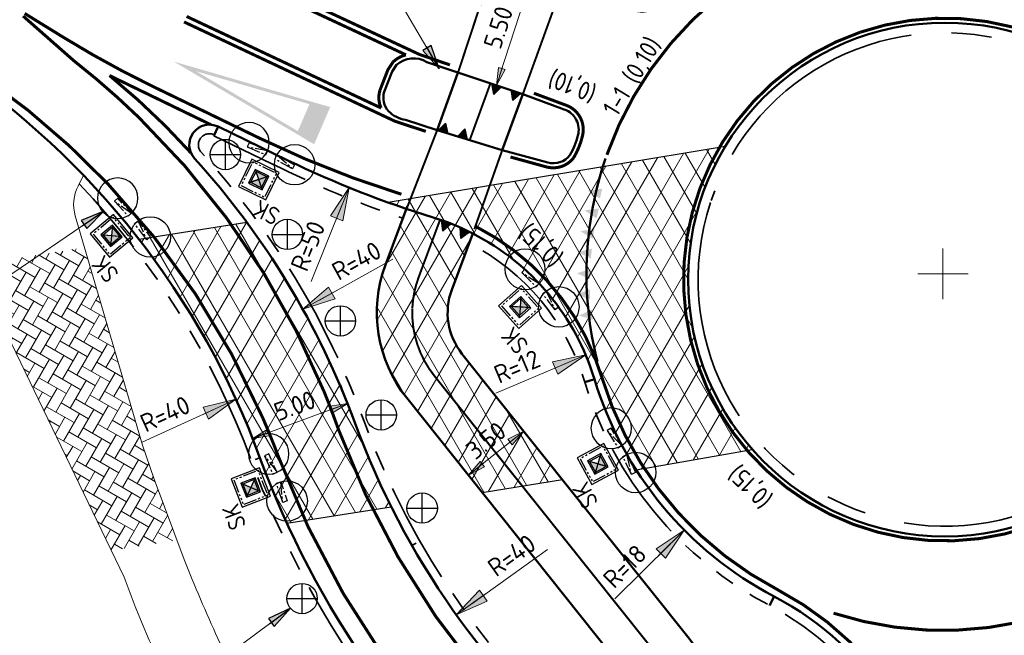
# Model space of a CAD drawing. Header units: metres. Extents: x 121833 to 139793, y 452888 to 469143.
# Tile 6 of 11: x 121945 to 121993, y 468803 to 468833. Entities that reach past the tile are written whole.
import ezdxf

# ---------------------------------------------------------------- set-up
doc = ezdxf.new("R2010")
doc.units = ezdxf.units.M
for name, pattern in [('050050', [0.25, 0.1175, -0.1325]), ('STREEP-3X-PUNT', [1.1700000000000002, 0.65, -0.1, 0.04, -0.1, 0.04, -0.1, 0.04, -0.1]), ('STREEP-PUNT', [0.89, 0.65, -0.1, 0.04, -0.1]), ('VH-RWSBAND_110X220', [24, 10, -2, 2, -2, 2, -2, 2, -2]), ('VH-TROTTOIRBAND_380-400X250_A', [21, 11, -2, 2, -2, 2, -2]), ('VW-1-1_STREEP', [2, 1, -1]), ('VW-30-270_STREEP', [3, 0.3, -2.7])]:
    doc.linetypes.add(name, pattern=pattern)
for name, color, linetype, lineweight in [('B-WE-VW-MARKERING_LANGS_STREEP_30270_010-G', 7, 'VW-30-270_STREEP', 13), ('N-WE-KG-KADASTRAAL-S', 170, 'Continuous', 25), ('N-WE-RI-KOLK_STRAATKOLK-S @ 0.5', 7, 'Continuous', 25), ('N-WE-VH-KANTOPSLUITING_TROTTOIRBAND_380 400X250-G', 210, 'VH-TROTTOIRBAND_380-400X250_A', 35), ('N-WE-VH-KANTOPSLUITING_TROTTOIRBAND_RWS_110 220-G', 210, 'VH-RWSBAND_110X220', 35), ('N-WE-VH-KANTVERHARDING-G', 210, 'Continuous', 50), ('N-WE-VH-KANTVERHARDING-O', 210, 'Continuous', 18), ('N-WE-VH-VERHARDING_ASFALT-A @ 0.5', 7, 'Continuous', 18), ('N-WE-VH-VERHARDING_BETONSTRAATSTEEN-AD-500', 7, 'Continuous', 18), ('N-WE-VW-MARKERING_DOORGETROKKEN-G', 7, 'Continuous', 35), ('N-WE-VW-MARKERING_LANGS_STREEP_11_015-G', 7, 'VW-1-1_STREEP', 13), ('X-XX-AL-M', 7, 'Continuous', 18), ('X-XX-AL-M @ 0.5', 7, 'Continuous', 18)]:
    doc.layers.add(name, color=color, linetype=linetype, lineweight=lineweight)
for name, color, linetype in [('TM-L_05-05_10', 7, '050050'), ('TM-L_C_15', 7, 'Continuous'), ('TM-SYMBOOL', 7, 'Continuous'), ('TM-SYMBOOL-F', 7, 'Continuous'), ('TM-SYMBOOL-T', 7, 'Continuous'), ('TM-T025TEKST', 7, 'Continuous'), ('WEG-NW-BAND-10_20', 7, 'STREEP-3X-PUNT'), ('WEG-NW-BAND-11-22X20', 7, 'STREEP-PUNT'), ('WEG-NW-RIOLERING_STRAATKOLK @ 1', 4, 'Continuous'), ('WEG-NW-VERHARDING', 42, 'Continuous')]:
    doc.layers.add(name, color=color, linetype=linetype)
doc.styles.add('ISO', font='ISO')
doc.styles.add('NLCS-ISO Standaard', font='NLCS-ISO.ttf', dxfattribs={"height": 1.8})
doc.styles.add('STANDAARD', font='isocp2.shx')
doc.dimstyles.new('NLCS-T18-Pijl-ANNOTATIVE', dxfattribs={"dimtxt": 1.8, "dimasz": 1.35, "dimexe": 2, "dimexo": 2, "dimgap": 0.7, "dimtad": 1, "dimlfac": -1, "dimzin": 0, "dimdsep": 46, "dimtxsty": 'NLCS-ISO Standaard', "dimblk": 'Pijl', "dimblk1": 'Pijl', "dimblk2": 'Pijl', "dimcen": 2.5, "dimdle": 2, "dimclrd": 256, "dimclre": 256, "dimclrt": 256, "dimadec": 0, "dimazin": 0, "dimtfac": 1, "dimtofl": 0, "dimtmove": 0, "dimatfit": 3, "dimldrblk": 'Pijl', "dimfxl": 0, "dimtolj": 1, "dimtzin": 0, "dimlwd": 18, "dimlwe": 18, "dimarcsym": 0})
doc.dimstyles.new('NLCS-T25-Pijl-ANNOTATIVE', dxfattribs={"dimtxt": 2.5, "dimasz": 1.875, "dimexe": 2, "dimexo": 2, "dimgap": 0.7, "dimtad": 1, "dimlfac": -1, "dimzin": 0, "dimdsep": 46, "dimtxsty": 'NLCS-ISO Standaard', "dimblk": 'Pijl', "dimblk1": 'Pijl', "dimblk2": 'Pijl', "dimcen": 2.5, "dimdle": 2, "dimclrd": 256, "dimclre": 256, "dimclrt": 256, "dimadec": 0, "dimazin": 0, "dimtfac": 1, "dimtofl": 0, "dimtmove": 0, "dimatfit": 3, "dimldrblk": 'Pijl', "dimfxl": 0, "dimtolj": 1, "dimtzin": 0, "dimlwd": 18, "dimlwe": 18, "dimarcsym": 0})

# ---------------------------------------------------------------- blocks, each defined once
blk = doc.blocks.new('Pijl')
h = blk.add_hatch(color=256)
h.paths.add_polyline_path([(2.220446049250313e-16, 0), (-1.75, 0.352142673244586), (-1.749922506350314, 1.310063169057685e-14)])
h.paths.add_polyline_path([(-1.749922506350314, 1.310063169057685e-14), (-1.749845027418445, -0.3520757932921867), (0, 0)])
for p, q in [((-1.901878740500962, 1.4210854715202e-14), (0, 0)), ((0, 0), (-1.75, 0.352142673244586)), ((-1.75, 0.352142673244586), (-1.749845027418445, -0.3520757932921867)), ((0, 0), (-1.749845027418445, -0.3520757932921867))]:
    blk.add_line(p, q)
blk = doc.blocks.new('*D160')
at = {"layer": 'DEFPOINTS', "color": 0}
for p in [(121961.1269839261, 468813.2518964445), (121956.0688136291, 468812.5202406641), (121956.4340250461, 468811.5267480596)]:
    blk.add_point(p, dxfattribs=at)
at = {"layer": 'X-XX-AL-M', "lineweight": 18}
for p, q in [((121960.7819542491, 468814.1904882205), (121960.4167428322, 468815.183980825)), ((121960.2924766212, 468814.0728742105), (121956.5381095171, 468812.6927555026)), ((121956.088995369, 468812.4653398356), (121955.7237839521, 468813.4588324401))]:
    blk.add_line(p, q, dxfattribs=at)
at = {"layer": 'X-XX-AL-M', "lineweight": 18, "xscale": 0.5, "yscale": 0.5, "zscale": 0.5}
for p, rotation in [((121960.7617725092, 468814.245389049), 20.18360736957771), ((121956.0688136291, 468812.5202406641), 200.1836073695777)]:
    blk.add_blockref('Pijl', p, dxfattribs=dict(at, rotation=rotation))
at = {"layer": 'X-XX-AL-M', "insert": (121958.1392693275, 468814.1336882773), "char_height": 0.9, "attachment_point": 5, "rotation": 20.183607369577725, "style": 'NLCS-ISO Standaard'}
blk.add_mtext('\\A1;5.00', dxfattribs=at)
blk = doc.blocks.new('*D163')
at = {"layer": 'DEFPOINTS', "color": 0}
for p in [(121969.7957142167, 468835.1986310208), (121968.0859246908, 468829.9731885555), (121968.1098759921, 468829.9653515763)]:
    blk.add_point(p, dxfattribs=at)
at = {"layer": 'X-XX-AL-M', "lineweight": 18}
for p, q in [((121969.6641751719, 468834.715585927), (121968.2653663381, 468830.4405596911)), ((121970.7461304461, 468834.8876503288), (121970.7700817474, 468834.8798133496)), ((121969.0363409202, 468829.6622078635), (121969.0602922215, 468829.6543708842))]:
    blk.add_line(p, q, dxfattribs=at)
at = {"layer": 'X-XX-AL-M', "lineweight": 18, "xscale": 0.5, "yscale": 0.5, "zscale": 0.5}
for p, rotation in [((121969.8196655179, 468835.1907940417), 71.88165851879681), ((121968.1098759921, 468829.9653515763), 251.8816585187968)]:
    blk.add_blockref('Pijl', p, dxfattribs=dict(at, rotation=rotation))
at = {"layer": 'X-XX-AL-M', "insert": (121968.2044377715, 468832.8268573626), "char_height": 0.9, "attachment_point": 5, "rotation": 71.88165851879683, "style": 'NLCS-ISO Standaard'}
blk.add_mtext('\\A1;5.50', dxfattribs=at)
blk = doc.blocks.new('*D164')
at = {"layer": 'DEFPOINTS', "color": 0}
for p in [(121970.8742811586, 468811.1084079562), (121966.7251547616, 468810.6956579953), (121968.1390881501, 468808.9246682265)]:
    blk.add_point(p, dxfattribs=at)
at = {"layer": 'X-XX-AL-M', "lineweight": 18}
for p, q in [((121970.2503555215, 468811.8898916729), (121968.836422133, 468813.6608814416)), ((121969.0696059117, 468812.5674349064), (121967.1158966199, 468811.0076208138)), ((121967.5151625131, 468809.7061519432), (121966.1012291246, 468811.477141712))]:
    blk.add_line(p, q, dxfattribs=at)
at = {"layer": 'X-XX-AL-M', "lineweight": 18, "xscale": 0.5, "yscale": 0.5, "zscale": 0.5}
for p, rotation in [((121969.46034777, 468812.8793977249), 38.60337544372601), ((121966.7251547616, 468810.6956579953), 218.6033754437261)]:
    blk.add_blockref('Pijl', p, dxfattribs=dict(at, rotation=rotation))
at = {"layer": 'X-XX-AL-M', "insert": (121967.5936107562, 468812.4127148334), "char_height": 0.9, "attachment_point": 5, "rotation": 38.60337544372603, "style": 'NLCS-ISO Standaard'}
blk.add_mtext('\\A1;3.50', dxfattribs=at)
blk = doc.blocks.new('dht')
at = {"layer": 'TM-SYMBOOL'}
blk.add_hatch(color=256, dxfattribs=at).paths.add_polyline_path([(0, 0), (0, 0.5000000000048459), (0.4666666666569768, 0.249999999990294)])
blk.add_lwpolyline([(0, 0), (0, 0.5000000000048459), (0.4666666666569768, 0.249999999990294)], close=True, dxfattribs=at)
blk = doc.blocks.new('*D166')
at = {"layer": 'DEFPOINTS', "color": 0}
for p in [(121955.2335146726, 468814.4478718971), (121918.8650268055, 468797.7945511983)]:
    blk.add_point(p, dxfattribs=at)
at = {"layer": 'X-XX-AL-M', "lineweight": 18}
blk.add_line((121950.6010785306, 468812.3266551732), (121954.3811282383, 468814.0575596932), dxfattribs=at)
at = {"layer": 'X-XX-AL-M', "lineweight": 18, "xscale": 0.9375, "yscale": 0.9375, "zscale": 0.9375, "rotation": 24.60329102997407}
blk.add_blockref('Pijl', (121955.2335146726, 468814.4478718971), dxfattribs=at)
at = {"layer": 'X-XX-AL-M', "insert": (121951.7318437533, 468813.7243210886), "char_height": 0.9, "attachment_point": 5, "rotation": 24.603291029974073, "style": 'NLCS-ISO Standaard'}
blk.add_mtext('\\A1;R=40', dxfattribs=at)
blk = doc.blocks.new('*D167')
at = {"layer": 'DEFPOINTS', "color": 0}
for p in [(121998.6706549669, 468827.0530835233), (121966.1277835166, 468803.7945040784)]:
    blk.add_point(p, dxfattribs=at)
at = {"layer": 'X-XX-AL-M', "lineweight": 18}
blk.add_line((121970.6390390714, 468807.018724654), (121966.8905070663, 468804.3396270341), dxfattribs=at)
at = {"layer": 'X-XX-AL-M', "lineweight": 18, "xscale": 0.9375, "yscale": 0.9375, "zscale": 0.9375, "rotation": 215.5536128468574}
blk.add_blockref('Pijl', (121966.1277835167, 468803.7945040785), dxfattribs=at)
at = {"layer": 'X-XX-AL-M', "insert": (121968.8640169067, 468806.7334242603), "char_height": 0.9, "attachment_point": 5, "rotation": 35.55361284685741, "style": 'NLCS-ISO Standaard'}
blk.add_mtext('\\A1;R=40', dxfattribs=at)
blk = doc.blocks.new('driehogr')
at = {"layer": 'TM-SYMBOOL-T'}
h = blk.add_hatch(color=256, dxfattribs=at)
h.paths.add_polyline_path([(0, 1.4210854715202e-14), (-0.875, 7.000000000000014), (-1, 8.000000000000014), (1, 8.000000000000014), (0.875, 7.000000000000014)])
h.paths.add_polyline_path([(0.7238326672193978, 7.000000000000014), (2.842170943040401e-14, 1.209338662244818), (-0.7238326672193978, 7.000000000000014)], flags=16)
blk = doc.blocks.new('dht70')
at = {"layer": 'TM-SYMBOOL-T'}
blk.add_hatch(color=256, dxfattribs=at).paths.add_polyline_path([(0, 0.5), (0, 0), (0.6666666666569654, 0.25)])
blk = doc.blocks.new('SKG-KADASTRAAL_GRENSPAAL-SO')
for p, q in [((0, 0.75), (0, -0.75)), ((-0.75, 0), (0.75, 0))]:
    blk.add_line(p, q)
blk.add_circle((0, 0), 0.75)
blk = doc.blocks.new('*D429')
at = {"layer": 'DEFPOINTS', "color": 0}
for p in [(121990.1875000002, 468820.6525000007), (121977.3984579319, 468807.9859928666)]:
    blk.add_point(p, dxfattribs=at)
at = {"layer": 'X-XX-AL-M', "lineweight": 18}
for p, q in [((121990.1875000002, 468819.4025000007), (121990.1875000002, 468821.9025000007)), ((121991.4375000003, 468820.6525000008), (121988.9375000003, 468820.6525000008)), ((121973.9702841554, 468804.5906652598), (121976.7323619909, 468807.3262789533))]:
    blk.add_line(p, q, dxfattribs=at)
at = {"layer": 'X-XX-AL-M', "lineweight": 18, "xscale": 0.9375, "yscale": 0.9375, "zscale": 0.9375, "rotation": 44.72419843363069}
blk.add_blockref('Pijl', (121977.3984579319, 468807.9859928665), dxfattribs=at)
at = {"layer": 'X-XX-AL-M', "insert": (121974.4553192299, 468806.1970170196), "char_height": 0.9, "attachment_point": 5, "rotation": 44.724198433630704, "style": 'NLCS-ISO Standaard'}
blk.add_mtext('\\A1;R=18', dxfattribs=at)
blk = doc.blocks.new('*D428')
at = {"layer": 'DEFPOINTS', "color": 0}
for p in [(121972.5240169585, 468816.6408591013), (121961.4739943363, 468811.961436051)]:
    blk.add_point(p, dxfattribs=at)
at = {"layer": 'X-XX-AL-M', "lineweight": 18}
blk.add_line((121968.0809870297, 468814.7593410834), (121971.6607339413, 468816.2752791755), dxfattribs=at)
at = {"layer": 'X-XX-AL-M', "lineweight": 18, "xscale": 0.9375, "yscale": 0.9375, "zscale": 0.9375, "rotation": 22.95150780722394}
blk.add_blockref('Pijl', (121972.5240169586, 468816.6408591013), dxfattribs=at)
at = {"layer": 'X-XX-AL-M', "insert": (121969.1272574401, 468816.0711883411), "char_height": 0.9, "attachment_point": 5, "rotation": 22.951507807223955, "style": 'NLCS-ISO Standaard'}
blk.add_mtext('\\A1;R=12', dxfattribs=at)
blk = doc.blocks.new('*D437')
at = {"layer": 'DEFPOINTS', "color": 0}
for p in [(121990.1875000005, 468820.652500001), (122004.5946969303, 468809.8621025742)]:
    blk.add_point(p, dxfattribs=at)
at = {"layer": 'X-XX-AL-M', "lineweight": 18}
for p, q in [((121990.1875000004, 468819.402500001), (121990.1875000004, 468821.902500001)), ((121991.4375000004, 468820.652500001), (121988.9375000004, 468820.6525000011)), ((122008.4566261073, 468806.9696765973), (122005.3450717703, 468809.3001027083))]:
    blk.add_line(p, q, dxfattribs=at)
at = {"layer": 'X-XX-AL-M', "lineweight": 18, "xscale": 0.9375, "yscale": 0.9375, "zscale": 0.9375, "rotation": 143.1683002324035}
blk.add_blockref('Pijl', (122004.5946969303, 468809.8621025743), dxfattribs=at)
at = {"layer": 'X-XX-AL-M', "insert": (122006.79646314, 468807.2135698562), "char_height": 0.9, "attachment_point": 5, "rotation": 143.16830023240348, "style": 'NLCS-ISO Standaard'}
blk.add_mtext('\\A1;R=18', dxfattribs=at)
blk = doc.blocks.new('*D440')
at = {"layer": 'DEFPOINTS', "color": 0}
for p in [(121958.5363260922, 468818.9003075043), (121923.5833128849, 468799.450709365)]:
    blk.add_point(p, dxfattribs=at)
at = {"layer": 'X-XX-AL-M', "lineweight": 18}
for p, q in [((121962.9884661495, 468821.3777000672), (121959.3555373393, 468819.3561574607)), ((121923.5833128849, 468798.200709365), (121923.5833128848, 468800.700709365)), ((121924.833312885, 468799.450709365), (121922.3333128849, 468799.450709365))]:
    blk.add_line(p, q, dxfattribs=at)
at = {"layer": 'X-XX-AL-M', "lineweight": 18, "xscale": 0.9375, "yscale": 0.9375, "zscale": 0.9375, "rotation": 209.0937427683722}
blk.add_blockref('Pijl', (121958.5363260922, 468818.9003075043), dxfattribs=at)
at = {"layer": 'X-XX-AL-M', "insert": (121961.1926154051, 468821.2939140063), "char_height": 0.9, "attachment_point": 5, "rotation": 29.093742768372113, "style": 'NLCS-ISO Standaard'}
blk.add_mtext('\\A1;R=40', dxfattribs=at)
blk = doc.blocks.new('*D439')
at = {"layer": 'DEFPOINTS', "color": 0}
for p in [(121979.6162990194, 468871.2476636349), (121960.8246779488, 468824.9132813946)]:
    blk.add_point(p, dxfattribs=at)
at = {"layer": 'X-XX-AL-M', "lineweight": 18}
for p, q in [((121979.6162990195, 468869.9976636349), (121979.6162990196, 468872.4976636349)), ((121980.8662990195, 468871.2476636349), (121978.3662990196, 468871.2476636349)), ((121958.9436366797, 468820.2752097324), (121960.4723350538, 468824.0445117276))]:
    blk.add_line(p, q, dxfattribs=at)
at = {"layer": 'X-XX-AL-M', "lineweight": 18, "xscale": 0.9375, "yscale": 0.9375, "zscale": 0.9375, "rotation": 67.9242290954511}
blk.add_blockref('Pijl', (121960.8246779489, 468824.9132813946), dxfattribs=at)
at = {"layer": 'X-XX-AL-M', "insert": (121958.7904643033, 468822.0261418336), "char_height": 0.9, "attachment_point": 5, "rotation": 67.92422909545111, "style": 'NLCS-ISO Standaard'}
blk.add_mtext('\\A1;R=50', dxfattribs=at)
blk = doc.blocks.new('B_straatkolk')
at = {"ltscale": 0.12}
blk.add_hatch(color=256, dxfattribs=at).paths.add_polyline_path([(0.006129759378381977, 2.91038304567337e-11), (0.3061297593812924, 2.91038304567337e-11), (0.3061297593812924, 0.3000000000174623)])
blk.add_lwpolyline([(0.006129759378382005, 2.91038304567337e-11), (0.3061297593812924, 2.91038304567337e-11), (0.3061297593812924, 0.3000000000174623), (0.006129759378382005, 0.3000000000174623)], close=True, dxfattribs=at)
at = {"ltscale": 0.12, "flags": 128}
blk.add_lwpolyline([(0.3061297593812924, 0.3000000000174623), (0.006129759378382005, 2.91038304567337e-11)], dxfattribs=at)
at = {"ltscale": 0.12, "style": 'STANDAARD'}
blk.add_attdef('SK', (0.3574588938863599, 0.3286005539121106), '', height=0.4285816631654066, dxfattribs=at)
blk = doc.blocks.new('verloop rws maai')
at = {"flags": 128}
blk.add_lwpolyline([(0, 0.2249999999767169), (1, 0.2249999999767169), (1, 0), (0, 0), (0, 0.2249999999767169), (1, 0)], dxfattribs=at)
at = {"layer": 'DEFPOINTS'}
blk.add_circle((0, 0), 1, dxfattribs=at)
blk = doc.blocks.new('A$C32171E0C')
at = {"layer": 'WEG-NW-BAND-10_20', "flags": 128}
blk.add_lwpolyline([(0.3963133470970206, -2.132733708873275), (1.605783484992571, -1.656097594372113), (1.129147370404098, -0.4466274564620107), (-0.08032276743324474, -0.9232635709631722)], close=True, dxfattribs=at)
at = {"layer": 'WEG-NW-VERHARDING', "flags": 128}
blk.add_lwpolyline([(0.3399414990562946, -2.26243418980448), (1.735483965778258, -1.712469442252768), (1.185519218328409, -0.3169269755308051), (-0.2100232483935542, -0.8668917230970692)], close=True, dxfattribs=at)
at = {"layer": 'WEG-NW-BAND-11-22X20', "rotation": 198.9809326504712}
blk.add_blockref('verloop rws maai', (1.413385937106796, 0.512881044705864), dxfattribs=at)
at = {"layer": 'WEG-NW-BAND-11-22X20', "xscale": -1, "rotation": 204.7288468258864}
blk.add_blockref('verloop rws maai', (-0.9082976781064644, -0.4183244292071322), dxfattribs=at)
at = {"layer": 'WEG-NW-RIOLERING_STRAATKOLK @ 1'}
ref = blk.add_blockref('B_straatkolk', (0.5822090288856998, -1.683276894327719), dxfattribs=dict(at, xscale=1.999999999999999, yscale=1.999999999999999, zscale=1.999999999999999, rotation=21.50874092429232))
ref.add_attrib('SK', 'SK', (2.646719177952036, -1.473761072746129), dxfattribs={"layer": '0', "ltscale": 0.12, "height": 0.8571633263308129, "rotation": 201.5087409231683, "style": 'STANDAARD'})
blk = doc.blocks.new('N-SRI-KOLK_STRAAT_300X300-SO')
h = blk.add_hatch(color=256)
h.dxf.hatch_style = 1
h.paths.add_polyline_path([(0.7499999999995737, 1.500000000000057), (-0.7500000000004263, 1.500000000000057), (-4.263256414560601e-13, 0.7500000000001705)])
h.paths.add_polyline_path([(-4.262840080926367e-13, 0.7500000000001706), (-0.7500000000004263, 2.842170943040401e-13), (0.7499999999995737, 2.842170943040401e-13)])
for p, q in [((-0.7500000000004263, 2.842170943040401e-13), (0.7499999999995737, 1.500000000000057)), ((0.7499999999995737, 2.842170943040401e-13), (-0.7500000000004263, 1.500000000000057))]:
    blk.add_line(p, q)
at = {"flags": 128}
blk.add_lwpolyline([(-0.7500000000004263, 2.842170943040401e-13), (0.7499999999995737, 2.842170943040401e-13), (0.7499999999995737, 1.500000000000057), (-0.7500000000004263, 1.500000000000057)], close=True, dxfattribs=at)

msp = doc.modelspace()

# ---------------------------------------------------------------- hatches: boundary and pattern name
at = {"layer": 'N-WE-VH-VERHARDING_ASFALT-A @ 0.5'}
h = msp.add_hatch(dxfattribs=at)
h.set_pattern_fill('AVH-ASFALT', color=256, scale=2, angle=90, style=0, pattern_type=2)
h.set_pattern_definition([(240, (61054.8282556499, 234313.6870690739), (0.8660254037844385, -0.5000000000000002), []), (299.9999999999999, (61054.8282556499, 234313.6870690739), (0.8660254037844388, 0.4999999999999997), [])])
edge = h.paths.add_edge_path()
edge.add_line((121963.6589968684, 468823.8623863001), (121962.6242728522, 468821.0889746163))
edge.add_arc((121968.9484632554, 468818.7295010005), 6.749999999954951, 159.5401057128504, 218.6033754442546)
edge.add_line((121963.6734481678, 468814.5180029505), (121967.3994019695, 468809.8511451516))
edge.add_line((121967.3994019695, 468809.8511451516), (121971.3743564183, 468810.4820501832))
edge.add_line((121971.3743564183, 468810.4820501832), (121966.4086411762, 468816.7017426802))
edge.add_arc((121968.9484632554, 468818.7295010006), 3.249999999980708, 159.5401057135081, 218.6033754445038, ccw=False)
edge.add_line((121965.9034826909, 468819.8655438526), (121966.9401567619, 468822.6441823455))
edge.add_line((121966.9401567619, 468822.6441823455), (121967.008686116, 468822.608838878))
edge.add_arc((121961.4739914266, 468811.961430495), 12.00000627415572, 62.2755826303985, 62.53386134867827, ccw=False)
edge.add_arc((121961.4739943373, 468811.961436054), 11.99999999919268, 58.50706031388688, 62.275582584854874, ccw=False)
edge.add_arc((121961.4739943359, 468811.9614360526), 12.00000000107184, 40.742964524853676, 58.50706031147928, ccw=False)
edge.add_arc((121961.4739943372, 468811.9614360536), 11.99999999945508, 16.840123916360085, 40.74296452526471, ccw=False)
edge.add_arc((121990.1874999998, 468820.6525), 17.99999999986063, 196.8401239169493, 206.2617253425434)
edge.add_arc((121990.1874999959, 468820.6524999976), 17.99999999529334, 206.2617253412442, 212.5354592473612)
edge.add_line((121975.0124423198, 468810.9717136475), (121980.7603621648, 468811.9717976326))
edge.add_arc((121990.2785, 468820.3685), 12.69250008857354, 148.7792892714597, 221.4180651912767, ccw=False)
edge.add_line((121979.4241664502, 468826.9474818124), (121962.7614093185, 468824.1741817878))
edge.add_line((121962.7614093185, 468824.1741817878), (121963.6589968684, 468823.8623863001))
edge = h.paths.add_edge_path()
edge.add_arc((121002.5083482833, 468976.8929311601), 993.0958096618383, 354.96052391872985, 355.85095878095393, ccw=False)
edge.add_line((121991.7652591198, 468889.657321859), (122000.8947643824, 468891.1063575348))
edge.add_line((122000.8947643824, 468891.1063575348), (122001.293060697, 468906.3573404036))
edge.add_line((122001.293060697, 468906.3573404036), (121993.0014730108, 468905.0412990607))
h.paths.add_polyline_path([(121987.9353279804, 468904.2372001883), (121986.638, 468886.352), (121988.948, 468886.187), (121990.2499613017, 468904.6045789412)])
edge = h.paths.add_edge_path()
edge.add_arc((122019.0350224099, 468804.6268814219), 14.99999999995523, 97.32881502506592, 126.92740061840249, ccw=False)
edge.add_line((122017.1215709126, 468819.5043376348), (122019.5918460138, 468819.8220499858))
edge.add_line((122019.5918460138, 468819.8220499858), (122018.961, 468824.727))
edge.add_arc((122018.0013676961, 468824.9430503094), 0.9836523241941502, 278.80868992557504, 347.312056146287, ccw=False)
edge.add_line((122018.152, 468823.971), (122010.143, 468822.98))
edge.add_arc((122009.9915271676, 468823.9410717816), 0.9729352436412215, 198.1498027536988, 278.95661015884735, ccw=False)
edge.add_line((122009.067, 468823.638), (122008.8523161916, 468825.0363991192))
edge.add_arc((122009.8294293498, 468825.1974616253), 0.9902985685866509, 97.62661955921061, 189.360184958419, ccw=False)
edge.add_line((122009.698, 468826.179), (122017.6507135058, 468827.1786956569))
edge.add_arc((122017.7918499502, 468826.1621447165), 1.026301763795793, 30.952518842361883, 97.90433227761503, ccw=False)
edge.add_line((122018.672, 468826.69), (122018.1054211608, 468831.1364913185))
edge.add_line((122018.1054211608, 468831.1364913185), (122013.089, 468830.497))
edge.add_arc((122011.0920988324, 468843.6254412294), 13.27944213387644, 270.0211466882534, 278.6486810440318, ccw=False)
edge.add_line((122011.097, 468830.346), (122010.756, 468830.349))
edge.add_arc((122013.8996196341, 468854.9033170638), 24.75473350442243, 253.8041717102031, 262.7042722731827, ccw=False)
edge.add_arc((122010.5297470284, 468843.4814455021), 12.84632012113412, 252.0911287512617, 254.0286659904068, ccw=False)
edge.add_line((122006.5794528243, 468831.2575706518), (121998.5622723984, 468829.9850832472))
edge.add_arc((121990.2785000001, 468820.3685), 12.69250008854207, -23.380548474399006, 49.258227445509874, ccw=False)
edge.add_line((122001.9288113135, 468815.3316552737), (122010.0229835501, 468816.6178428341))
edge.add_arc((122010.4524463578, 468816.330800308), 0.5165575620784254, 106.26358649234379, 146.2421929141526, ccw=False)
edge.add_line((122010.3077809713, 468816.8266870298), (122010.0229835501, 468816.6178428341))
edge = h.paths.add_edge_path()
edge.add_arc((121918.8650268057, 468797.7945511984), 39.99999999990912, 20.134068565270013, 37.866579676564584, ccw=False)
edge.add_arc((121998.6706549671, 468827.0530835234), 45.00000000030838, 200.1340685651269, 204.6000758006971)
edge.add_line((121957.7550548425, 468808.3203937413), (121962.906809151, 468809.138080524))
edge.add_arc((121998.6706549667, 468827.0530835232), 39.99999999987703, 200.1836073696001, 206.6074324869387, ccw=False)
edge.add_arc((121923.5833128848, 468799.4507093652), 40.00000000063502, 20.18360736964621, 36.41125618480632)
edge.add_line((121955.7744008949, 468823.1937894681), (121950.4427172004, 468822.3475442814))
h.paths.add_polyline_path([(121988.4870519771, 468752.4471173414), (121989.9625804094, 468740.9678496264), (121990.4002335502, 468737.5630123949), (122002.4638919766, 468739.4777570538), (122002.0991005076, 468754.6076225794)])
h.paths.add_polyline_path([(121995.7541173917, 468682.7243086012), (121997.549, 468668.847), (122004.9661748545, 468669.0651905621), (122004.726, 468676.652), (122004.4829537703, 468684.1097500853)])
at = {"layer": 'N-WE-VH-VERHARDING_BETONSTRAATSTEEN-AD-500'}
h = msp.add_hatch(dxfattribs=at)
h.set_pattern_fill('AVH-BSS_KEIFORMAAT_KEPER', color=256, scale=5, angle=240, pattern_type=2)
h.set_pattern_definition([(330.0000000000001, (122109.6565112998, 468627.3741381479), (0.7171633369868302, 0.1921633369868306), [1.575, -0.525]), (240, (122110.1815112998, 468628.2834648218), (0.7171633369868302, 0.1921633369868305), [1.575, -0.525])])
h.paths.add_polyline_path([(121942.2484055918, 468821.0753996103), (121949.0663823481, 468806.9740492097), (121952.3122127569, 468807.4815950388), (121951.183, 468810.504), (121950.62, 468812.178), (121947.7497060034, 468821.9477333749)])

# ---------------------------------------------------------------- linework, layer by layer
at = {"layer": 'B-WE-VW-MARKERING_LANGS_STREEP_30270_010-G', "ltscale": 2, "const_width": 0.09999999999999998, "flags": 128}
msp.add_lwpolyline([(121975.9619193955, 468801.9311821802), (121965.041044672, 468815.6098728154, -0.1791466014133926), (121963.9515797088, 468818.906008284)], format="xyb", dxfattribs=at)
at = {"layer": 'DEFPOINTS'}
for points in [[(121963.6589968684, 468823.8623863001), (121962.6242728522, 468821.0889746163, 0.2635732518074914), (121963.6734481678, 468814.5180029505), (121967.3994019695, 468809.8511451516), (121971.3743564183, 468810.4820501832), (121966.4086411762, 468816.7017426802, -0.2635732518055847), (121965.9034826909, 468819.8655438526), (121966.9401567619, 468822.6441823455), (121967.008686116, 468822.608838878, -0.001126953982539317), (121967.0566262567, 468822.5837814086, -0.01644476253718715), (121967.7427162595, 468822.193890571, -0.07766608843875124), (121970.5657359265, 468819.7934367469, -0.104675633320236), (121972.959396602, 468815.437861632, 0.04113266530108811), (121974.0454202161, 468812.688, 0.02738116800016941), (121975.0124423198, 468810.9717136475), (121980.7603621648, 468811.9717976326, -0.3280039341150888), (121979.4241664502, 468826.9474818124), (121962.7614093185, 468824.1741817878)], [(121950.4427172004, 468822.3475442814, -0.0775274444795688), (121956.4206165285, 468811.5632722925, 0.01948909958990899), (121957.7550548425, 468808.3203937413), (121962.906809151, 468809.138080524, -0.02803656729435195), (121961.1269839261, 468813.2518964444, 0.07092504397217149), (121955.7744008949, 468823.1937894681)]]:
    msp.add_lwpolyline(points, format="xyb", close=True, dxfattribs=at)
at = {"layer": 'N-WE-VH-KANTOPSLUITING_TROTTOIRBAND_380 400X250-G'}
msp.add_lwpolyline([(121978.6935622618, 468824.1693257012, 439.4040989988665), (121978.7286415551, 468824.274627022)], format="xyb", dxfattribs=at)
at = {"layer": 'N-WE-VH-KANTOPSLUITING_TROTTOIRBAND_RWS_110 220-G', "ltscale": 0.5, "flags": 128}
for points in [[(121973.3022697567, 468796.7109093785, -0.1312893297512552), (121961.5493502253, 468813.407159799, 0.09664400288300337), (121953.5183914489, 468826.655370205, -0.8252737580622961), (121954.1653467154, 468827.5201820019)], [(121954.1435351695, 468827.4751902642), (121956.4938237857, 468826.3357937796, 0.003006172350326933), (121957.0418234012, 468826.0741863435, 0.03458442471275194), (121963.4841309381, 468823.3936862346)], [(121969.6031731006, 468792.1133640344, -0.1321308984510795), (121955.9981161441, 468811.4083741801, 0.1029813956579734), (121947.4808965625, 468825.095366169, 0.1029813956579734)], [(121989.9674007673, 468777.3269848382), (121989.3798845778, 468791.9919993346, 0.2683779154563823), (121981.6124735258, 468804.2598516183, -0.2013889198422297), (121972.4808381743, 468815.2930105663, 0.2024160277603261), (121966.7641495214, 468822.1724231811)]]:
    msp.add_lwpolyline(points, format="xyb", dxfattribs=at)
for points in [[(121956.1858940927, 468811.4772177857), (121956.4206165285, 468811.5632722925)], [(121964.1494431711, 468807.3465253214), (121963.9323286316, 468807.2225847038)]]:
    msp.add_lwpolyline(points, dxfattribs=at)
at = {"layer": 'N-WE-VH-KANTVERHARDING-G'}
msp.add_lwpolyline([(121971.467, 468828.774), (121969.419, 468829.537), (121964.67, 468831.117, 0.3297973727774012), (121963.175, 468830.976), (121962.951, 468830.642), (121962.565, 468829.651, 0.2571071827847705), (121962.777, 468828.686, 0.1484634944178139), (121963.619, 468828.255), (121965.179, 468827.743), (121968.399, 468826.768), (121970.656, 468826.147, 0.296374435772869), (121971.74, 468826.51, 0.07490463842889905), (121972.137, 468827.486, 0.1925521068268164), (121972.059, 468828.265, 0.1915823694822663), (121971.467, 468828.774)], format="xyb", close=True, dxfattribs=at)
for points in [[(121969.8909699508, 468792.4593018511, -0.1321308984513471), (121956.4206165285, 468811.5632722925, 0.1587650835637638), (121941.1057314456, 468831.0413714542)], [(121973.0136282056, 468796.3656760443, -0.1312893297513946), (121961.1269839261, 468813.2518964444, 0.09664400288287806), (121953.1853683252, 468826.3527225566, 0.09664400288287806)], [(121973.10367829, 468816.3184879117, -0.1454458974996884), (121973.5094124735, 468826.3518000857, -0.1454458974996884)]]:
    msp.add_lwpolyline(points, format="xyb", dxfattribs=at)
for points in [[(121965.1789999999, 468827.743), (121966.21, 468830.5870000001)], [(121968.3989999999, 468826.768), (121969.419, 468829.537)], [(121954.1435351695, 468827.4751902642), (121954.3616506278, 468827.925107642)], [(121954.3616506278, 468827.925107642), (121957.8047531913, 468826.2559258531)], [(121972.959396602, 468815.437861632), (121972.4808381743, 468815.2930105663)], [(121981.6124735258, 468804.2598516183), (121981.8442309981, 468804.7028961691)]]:
    msp.add_lwpolyline(points, dxfattribs=at)
at = {"layer": 'N-WE-VH-KANTVERHARDING-G', "flags": 128}
for points in [[(121973.0138846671, 468796.3654767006), (121974.5939847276, 468798.3421458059, 0.3503975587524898), (121974.5947384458, 468800.8387918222), (121963.6734481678, 468814.5180029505, -0.2635732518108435), (121962.6242728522, 468821.0889746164), (121963.7153556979, 468824.0134470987)], [(121975.7772766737, 468794.2175324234), (121977.5770603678, 468796.4690207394, 0.3503975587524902), (121977.5789446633, 468802.7106357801), (121966.4086411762, 468816.7017426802, -0.2635732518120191), (121965.9034826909, 468819.8655438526), (121966.940156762, 468822.6441823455)]]:
    msp.add_lwpolyline(points, format="xyb", dxfattribs=at)
at = {"layer": 'N-WE-VH-KANTVERHARDING-G'}
msp.add_circle((121990.2785, 468820.3685), 12.69250008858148, dxfattribs=at)
for centre, radius, start, end in [((121953.9254197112, 468827.0252728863), 1, 64.13635509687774, 222.2642069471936), ((121979.6162990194, 468871.2476636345), 50, 244.1363550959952, 252.9852538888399), ((121961.4739943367, 468811.9614360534), 12, 62.90201912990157, 72.98525388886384), ((121961.4739943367, 468811.9614360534), 12, 16.84012391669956, 62.90201912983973), ((121990.1875, 468820.6525), 18, 196.8401239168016, 242.3858459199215), ((121974.8915068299, 468791.4115596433), 15, 2.294181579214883, 62.38584592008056)]:
    msp.add_arc(centre, radius, start, end, dxfattribs=at)
at = {"layer": 'N-WE-VH-KANTVERHARDING-O'}
for points in [[(121949.7047407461, 468805.6537579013), (121941.4595818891, 468822.7068923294, -0.2350010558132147), (121941.509763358, 468827.1606539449), (121942.8594368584, 468829.7987428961)], [(121947.6978476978, 468825.5194216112), (121947.4273457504, 468824.9906950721, 0.191969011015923), (121947.2889560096, 468823.51600638), (121950.62, 468812.178), (121951.183, 468810.504), (121952.66692252, 468806.5321933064, 0.01182672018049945), (121954.337, 468802.635, 0.0736817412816), (121958.54, 468796.158), (121959.393, 468795.12), (121960.5745, 468793.859), (121961.756, 468792.598), (121963.2303071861, 468791.2197318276)]]:
    msp.add_lwpolyline(points, format="xyb", dxfattribs=at)
msp.add_lwpolyline([(121949.7047407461, 468805.6537579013), (121950.255, 468804.213), (121950.5900808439, 468803.3768066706), (121950.95, 468802.551), (121951.2527890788, 468801.9244095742), (121951.587, 468801.314), (121953.153, 468798.647), (121954.626, 468796.203), (121955.4081211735, 468795.0268321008), (121956.278, 468793.914), (121957.8727903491, 468792.1122263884), (121959.547, 468790.384)], dxfattribs=at)
at = {"layer": 'N-WE-VW-MARKERING_DOORGETROKKEN-G', "const_width": 0.15}
msp.add_lwpolyline([(121965.8113014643, 468830.9744130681), (121964.2905511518, 468831.4983653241), (121956.652, 468835.063), (121954.1616518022, 468836.273017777)], dxfattribs=at)
for points in [[(121954.0339031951, 468836.0015509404), (121956.5230055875, 468834.7921384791), (121963.6346330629, 468831.4733999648, 0.1231887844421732), (121963.003157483, 468831.1237250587), (121962.7503344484, 468830.7467478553), (121962.3520670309, 468829.7242530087, 0.1819388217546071), (121962.4091402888, 468828.846117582), (121952.7955894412, 468833.3701240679)], [(121986.0942658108, 468832.5895471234, 13936.26176631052), (121986.0977736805, 468832.5907475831)], [(121968.8072607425, 468826.422308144), (121970.5978979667, 468825.9296250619, 0.3001331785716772), (121971.9259000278, 468826.3824418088, 0.07557243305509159), (121972.354599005, 468827.4285797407, 0.1915606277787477), (121972.2584538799, 468828.369130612, 0.1910262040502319), (121971.543037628, 468828.9857793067), (121969.9641557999, 468829.5740053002)], [(121990.8416994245, 468777.3620113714), (121990.254183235, 468792.0270258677, 0.2683779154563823), (121982.0180491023, 468805.0351795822, -0.2013889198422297), (121973.3183154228, 468815.5464999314, 0.2037335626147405), (121967.1109743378, 468822.9780181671)]]:
    msp.add_lwpolyline(points, format="xyb", dxfattribs=at)
at = {"layer": 'N-WE-VW-MARKERING_DOORGETROKKEN-G'}
msp.add_lwpolyline([(121964.6216380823, 468827.6891205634, 0.15, 0.15, 0), (121963.1064650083, 468828.1864081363, 0.15, 0.15, 0), (121952.6678507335, 468833.0986782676, 0, 0, 0)], format="xyseb", dxfattribs=at)
at = {"layer": 'N-WE-VW-MARKERING_LANGS_STREEP_11_015-G', "ltscale": 2, "const_width": 0.15, "flags": 128}
for points in [[(121973.5727337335, 468826.5338405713, -0.1598027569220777), (121980.2833539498, 468835.2315437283, -0.1598027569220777)], [(121950.4417481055, 468828.3681919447, 0.02663759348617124), (121947.2332597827, 468831.1690174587), (121944.7095534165, 468833.3890300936)], [(121951.15981198, 468829.894083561, -0.02537369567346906), (121946.7127067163, 468832.3319316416), (121944.7886672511, 468833.5173681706)]]:
    msp.add_lwpolyline(points, format="xyb", dxfattribs=at)
at = {"layer": 'N-WE-VW-MARKERING_LANGS_STREEP_11_015-G', "ltscale": 2, "const_width": 0.15}
msp.add_lwpolyline([(121984.7778396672, 468803.8782280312, 0.1553593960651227), (121995.4724702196, 468803.8385262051, 0.1553593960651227)], format="xyb", dxfattribs=at)
at = {"layer": 'TM-L_05-05_10', "ltscale": 8, "const_width": 0.09999999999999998, "flags": 128}
for points in [[(121967.9392878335, 468835.8288662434), (121966.2152437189, 468830.6028949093)], [(121971.3138231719, 468834.7708214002), (121969.419, 468829.537)], [(121965.179, 468827.743), (121963.7280918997, 468824.0092670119)], [(121968.399, 468826.768), (121967.0194792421, 468822.8567930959)]]:
    msp.add_lwpolyline(points, dxfattribs=at)
at = {"layer": 'TM-L_C_15'}
for points, const_width in [([(121942.8129322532, 468830.340020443, -0.05035288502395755), (121948.9015603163, 468825.0952802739, -0.04776683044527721)], 0.15), ([(121953.0085541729, 468826.6260767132, 0.03847356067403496), (121948.9806103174, 468830.4504336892)], 0.15), ([(121963.4140040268, 468824.5814233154, -0.03764158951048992), (121956.4219518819, 468827.3430373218), (121951.9567462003, 468829.5077245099), (121951.1286915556, 468829.9091571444)], 0.15), ([(121959.5799600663, 468814.8513876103, 0.1030578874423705), (121950.4417481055, 468828.3681919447, 0.1030578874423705)], 0.15), ([(121948.9015603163, 468825.0952802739, -0.08717751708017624), (121956.5479033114, 468813.5554578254)], 0.15), ([(121963.9525298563, 468818.9311181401, -0.07935548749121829), (121964.2638777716, 468820.4772592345), (121965.324322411, 468823.3196109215)], 0.1), ([(121972.0852300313, 468796.005043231, -0.1282982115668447), (121960.3057161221, 468812.949995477, 0.0009059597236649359), (121960.2565558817, 468813.082982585, 0.01183553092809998), (121959.5799600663, 468814.8513876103)], 0.15), ([(121956.5479033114, 468813.5554578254, -0.01328328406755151), (121957.3453668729, 468811.585821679, 0.1274388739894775), (121970.0548667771, 468793.4651051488, 0.1274388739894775)], 0.15)]:
    msp.add_lwpolyline(points, format="xyb", dxfattribs=dict(at, const_width=const_width))
for points, const_width in [([(121948.9806103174, 468830.4504336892), (121953.987025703, 468828.0233734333)], 0.15), ([(121966.789, 468827.2555), (121967.8145, 468830.062)], 0.1)]:
    msp.add_lwpolyline(points, dxfattribs=dict(at, const_width=const_width))
at = {"layer": 'WEG-NW-BAND-10_20', "flags": 128}
msp.add_lwpolyline([(121968.3624507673, 468819.0621943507), (121969.2261097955, 468818.0905498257), (121970.1977543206, 468818.954208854), (121969.3340952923, 468819.925853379)], close=True, dxfattribs=at)
at = {"layer": 'WEG-NW-VERHARDING', "flags": 128}
msp.add_lwpolyline([(121968.2212735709, 468819.0705009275), (121969.2178032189, 468817.9493726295), (121970.3389315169, 468818.9459022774), (121969.3424018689, 468820.0670305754)], close=True, dxfattribs=at)

# ---------------------------------------------------------------- block references
at = {"layer": 'N-WE-KG-KADASTRAAL-S', "rotation": 90}
for p in [(121954.7091403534, 468826.5468459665), (121957.775833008, 468822.5977452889), (121960.3990536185, 468818.3234107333), (121962.4132004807, 468813.6764358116), (121964.4396607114, 468809.0735241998), (121958.5032099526, 468804.601553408)]:
    msp.add_blockref('SKG-KADASTRAAL_GRENSPAAL-SO', p, dxfattribs=at)
at = {"layer": 'N-WE-RI-KOLK_STRAATKOLK-S @ 0.5'}
for p, xscale, yscale, zscale, rotation in [((121956.5277319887, 468825.6459687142), 0.4999999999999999, 0.4999999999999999, 0.4999999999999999, 153.788382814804), ((121949.3727074, 468822.7667585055), 0.4999999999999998, 0.4999999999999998, 0.4999999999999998, 129.7500601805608), ((121969.5603846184, 468819.2573340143), 0.4999999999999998, 0.4999999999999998, 0.4999999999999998, 131.6327160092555), ((121973.4546388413, 468811.4340391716), 0.4999999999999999, 0.4999999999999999, 0.4999999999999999, 118.5626646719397), ((121956.3163169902, 468810.2247437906), 0.4999999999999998, 0.4999999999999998, 0.4999999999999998, 110.9960677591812)]:
    msp.add_blockref('N-SRI-KOLK_STRAAT_300X300-SO', p, dxfattribs=dict(at, xscale=xscale, yscale=yscale, zscale=zscale, rotation=rotation))
at = {"layer": 'N-WE-VW-MARKERING_DOORGETROKKEN-G'}
for p, rotation in [((121976.801722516, 468834.7596494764), 167.2210951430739), ((121956.8031686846, 468826.7414840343), 312.2796418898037), ((121950.0705118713, 468823.655064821), 288.2413192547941), ((121974.3115314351, 468812.1700787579), 277.0539237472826), ((121957.2626687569, 468810.8415399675), 269.4873268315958)]:
    msp.add_blockref('A$C32171E0C', p, dxfattribs=dict(at, rotation=rotation))
at = {"layer": 'TM-SYMBOOL'}
for p, rotation in [((121967.8863364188, 468830.0355792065), 253.1635807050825), ((121968.8397135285, 468829.7391343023), 250.1928127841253), ((121965.7052358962, 468827.5836583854), 73.1539483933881), ((121966.6604818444, 468827.2944146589), 73.15394839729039), ((121965.3913764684, 468823.2917100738), 248.5921760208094), ((121966.3180935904, 468822.9202226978), 245.6214080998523)]:
    msp.add_blockref('dht', p, dxfattribs=dict(at, rotation=rotation))
at = {"layer": 'TM-SYMBOOL-F'}
for name, p, rotation in [('driehogr', (121952.1517982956, 468831.1436101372), 246.6504080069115), ('dht70', (121973.3393105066, 468824.8606792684), 167.1909347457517), ('dht70', (121973.1738759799, 468823.87897306), 166.8227748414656), ('dht70', (121972.9598921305, 468822.8836290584), 169.8491900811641), ('dht70', (121972.8324188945, 468821.8950295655), 173.2513572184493), ('dht70', (121972.7610538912, 468820.8911392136), 177.018079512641), ('dht70', (121972.7303180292, 468819.8887200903), 181.2328471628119), ('dht70', (121972.8322799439, 468818.8848297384), 183.9302482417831)]:
    msp.add_blockref(name, p, dxfattribs=dict(at, rotation=rotation))
at = {"layer": 'WEG-NW-BAND-11-22X20', "xscale": -1, "rotation": 134.8528219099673}
msp.add_blockref('verloop rws maai', (121969.5233411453, 468820.8770063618), dxfattribs=at)
at = {"layer": 'WEG-NW-BAND-11-22X20', "rotation": 129.1049077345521}
msp.add_blockref('verloop rws maai', (121971.1964782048, 468819.017444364), dxfattribs=at)
at = {"layer": 'WEG-NW-RIOLERING_STRAATKOLK @ 1'}
ref = msp.add_blockref('B_straatkolk', (121968.8484263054, 468819.042284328), dxfattribs=dict(at, xscale=2, yscale=2, zscale=2, rotation=311.6327160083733))
ref.add_attrib('SK', 'SK', (121969.7554513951, 468817.1758962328), dxfattribs={"layer": '0', "ltscale": 0.12, "height": 0.8571633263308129, "rotation": 131.6327160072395, "style": 'STANDAARD'})

# ---------------------------------------------------------------- texts
at = {"layer": 'TM-T025TEKST', "style": 'ISO'}
for s, rotation, p in [('1-1 (0,10)', 58.61368578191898, (121974.0798714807, 468828.359143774)), ('(0,10)', 158.9087489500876, (121973.139744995, 468829.922905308)), ('(0,15)', 135.9441366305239, (121971.4928392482, 468821.5443427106)), ('(0,15)', 135.9441366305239, (121981.8480688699, 468809.613870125))]:
    msp.add_text(s, height=0.9, rotation=rotation, dxfattribs=at).set_placement(p)

# ---------------------------------------------------------------- dimensions: what is measured, and where the dimension line sits
at = {"layer": 'X-XX-AL-M @ 0.5'}
for center, mpoint, text, picture, middle in [((121979.6162990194, 468871.2476636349), (121960.8246779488, 468824.9132813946), 'R=50', '*D439', (121958.7904643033, 468822.0261418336)), ((121923.5833128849, 468799.450709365), (121958.5363260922, 468818.9003075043), 'R=40', '*D440', (121961.1926154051, 468821.2939140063)), ((121990.1875000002, 468820.6525000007), (121977.3984579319, 468807.9859928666), 'R=18', '*D429', (121974.4553192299, 468806.1970170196)), ((121990.1875000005, 468820.652500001), (122004.5946969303, 468809.8621025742), 'R=18', '*D437', (122006.79646314, 468807.2135698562))]:
    dim = msp.add_radius_dim(center=center, mpoint=mpoint, text=text, dimstyle='NLCS-T25-Pijl-ANNOTATIVE', override={"dimscale": 0.5, "dimtix": 0, "dimtofl": 0, "dimtmove": 0, "dimatfit": 3}, dxfattribs=at)
    dim.commit()
    dim.dimension.update_dxf_attribs({"geometry": picture, "text_midpoint": middle})
for p1, p2, distance, picture, middle in [((121969.7957142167, 468835.1986310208), (121968.0859246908, 468829.9731885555), 0.025200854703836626, '*D163', (121968.2044377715, 468832.8268573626)), ((121961.1269839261, 468813.2518964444), (121956.434025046, 468811.5267480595), -1.0584927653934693, '*D160', (121958.1392693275, 468814.1336882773))]:
    dim = msp.add_aligned_dim(p1=p1, p2=p2, distance=distance, dimstyle='NLCS-T25-Pijl-ANNOTATIVE', override={"dimscale": 0.5, "dimasz": 1, "dimtix": 0, "dimtofl": 0, "dimtmove": 0, "dimatfit": 3}, dxfattribs=at)
    dim.commit()
    dim.dimension.update_dxf_attribs({"geometry": picture, "text_midpoint": middle})
for center, mpoint, text, picture, middle in [((121998.6706549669, 468827.0530835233), (121966.1277835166, 468803.7945040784), 'R=40', '*D167', (121969.3291884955, 468806.0825668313)), ((121961.4739943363, 468811.961436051), (121972.5240169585, 468816.6408591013), 'R=12', '*D428', (121969.4392189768, 468815.3345201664)), ((121918.8650268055, 468797.7945511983), (121955.2335146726, 468814.4478718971), 'R=40', '*D166', (121952.0649101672, 468812.9969513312))]:
    dim = msp.add_radius_dim(center=center, mpoint=mpoint, text=text, dimstyle='NLCS-T25-Pijl-ANNOTATIVE', override={"dimscale": 0.5, "dimtix": 0, "dimtofl": 0, "dimtmove": 0, "dimatfit": 3}, dxfattribs=at)
    dim.commit()
    dim.dimension.update_dxf_attribs({"geometry": picture, "text_midpoint": middle, "dimtype": 164})
dim = msp.add_linear_dim(base=(121966.7251547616, 468810.6956579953), p1=(121970.8742811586, 468811.1084079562), p2=(121968.1390881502, 468808.9246682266), angle=218.60337544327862, dimstyle='NLCS-T25-Pijl-ANNOTATIVE', override={"dimscale": 0.5, "dimasz": 1, "dimtix": 0, "dimtofl": 0, "dimtmove": 0, "dimatfit": 3}, dxfattribs=at)
dim.commit()
dim.dimension.update_dxf_attribs({"geometry": '*D164', "text_midpoint": (121968.0927512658, 468811.7875278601), "dimtype": 161})

# ---------------------------------------------------------------- leaders
at = {"layer": 'X-XX-AL-M @ 0.5', "annotation_type": 0, "has_hookline": 1}
for points, hookline_direction, text_width, horizontal_direction in [([(121965.2804183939, 468830.7869476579), (121950.5274585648, 468856.1048580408), (121950.5274585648, 468856.7798580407)], 0, 19.74999999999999, (1.703694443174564e-13, 1, 0)), ([(121948.699, 468823.752), (121936.9094292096, 468815.7214420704), (121936.9094292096, 468815.4486990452)], 1, 35.49999999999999, (-1.704690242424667e-13, 1, 0)), ([(121957.9267465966, 468804.1217722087), (121948.1586335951, 468796.896352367), (121948.1586335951, 468796.6236093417)], 1, 17.99999999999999, (-1.704690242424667e-13, 1, 0))]:
    msp.add_leader(points, dimstyle='NLCS-T18-Pijl-ANNOTATIVE', override={"dimscale": 0.5}, dxfattribs=dict(at, hookline_direction=hookline_direction, text_width=text_width, horizontal_direction=horizontal_direction))

doc.saveas('drawing.dxf')
